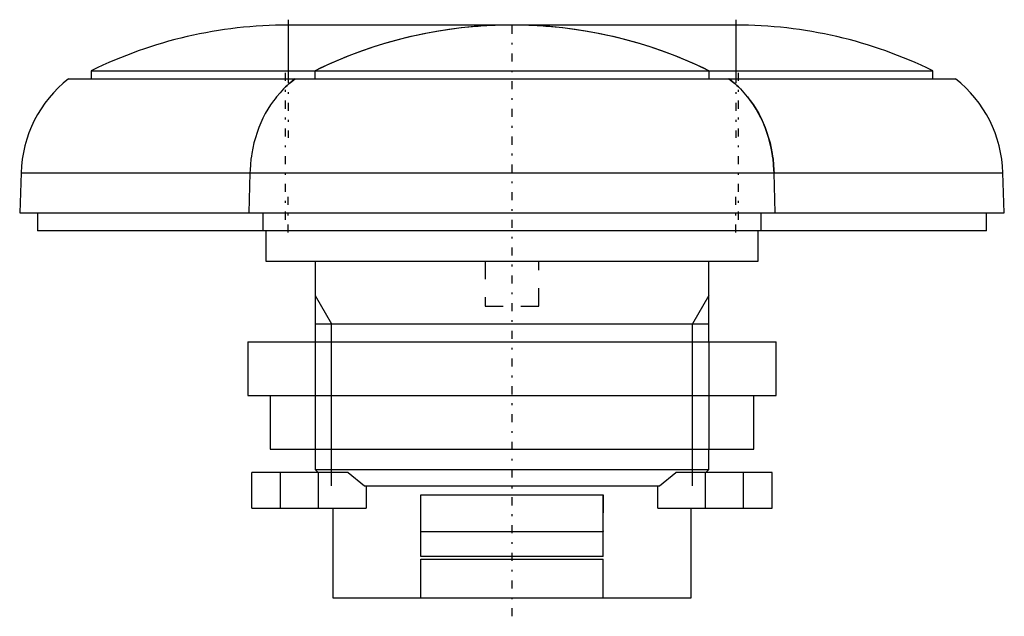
# Model space of a CAD drawing. Extents: x -27.5 to 27.5, y -1 to 32.3.
import ezdxf

# ---------------------------------------------------------------- set-up
doc = ezdxf.new("R2010")
doc.units = 0
doc.linetypes.add('CENTER', pattern=[1.5, 0.45, -0.5, 0.05, -0.5])
doc.linetypes.add('DASHED', pattern=[2, 1, -1])
for name, color, linetype in [('AM_0', 7, 'CONTINUOUS'), ('AM_10', 7, 'CONTINUOUS'), ('AM_3', 7, 'DASHED'), ('AM_7', 7, 'CENTER')]:
    doc.layers.add(name, color=color, linetype=linetype)

msp = doc.modelspace()

# ---------------------------------------------------------------- linework, layer by layer
at = {"layer": 'AM_0', "color": 7, "linetype": 'CONTINUOUS'}
for p, q in [((12.5, 31.999), (-12.5, 31.999)), ((-12.5, 31.999), (-12.5, 29)), ((12.5, 31.999), (12.5, 29)), ((-23.5, 29.449), (-23.5, 29)), ((-23.5, 29.449), (23.5, 29.449)), ((-11, 29), (-11, 29.449)), ((11, 29.449), (11, 29)), ((23.5, 29), (23.5, 29.449)), ((-24.772, 29), (24.772, 29)), ((-27.422, 23.738), (-27.5, 21.5)), ((-27.422, 23.738), (27.422, 23.738)), ((-14.638, 23.738), (-14.707, 21.5)), ((14.707, 21.5), (14.638, 23.738)), ((27.5, 21.5), (27.422, 23.738)), ((-27.5, 21.5), (27.5, 21.5)), ((-26.5, 21.5), (-26.5, 20.5)), ((-13.927, 21.5), (-13.927, 20.5)), ((13.927, 20.5), (13.927, 21.5)), ((26.5, 20.5), (26.5, 21.5)), ((26.5, 20.5), (-26.5, 20.5)), ((-13.75, 20.5), (-13.75, 18.8)), ((13.75, 18.8), (13.75, 20.5)), ((-13.75, 18.8), (13.75, 18.8)), ((-11, 18.8), (-11, 14.3)), ((11, 14.3), (11, 18.8)), ((-14.75, 14.3), (-14.75, 11.3)), ((-14.75, 14.3), (14.75, 14.3)), ((14.75, 11.3), (14.75, 14.3)), ((-14.75, 11.3), (14.75, 11.3)), ((-13.5, 11.3), (-13.5, 8.3)), ((13.5, 8.3), (13.5, 11.3)), ((-13.5, 8.3), (13.5, 8.3)), ((-11, 8.3), (-11, 7.17)), ((11, 7.17), (11, 8.3)), ((-11, 7.17), (-10.83, 7)), ((-11, 7.17), (11, 7.17)), ((10.83, 7), (11, 7.17)), ((-9.146, 7), (-14.528, 7)), ((-14.528, 5), (-14.528, 7)), ((-12.923, 5), (-12.923, 7)), ((-10.802, 5), (-10.802, 7)), ((-9.146, 7), (-8.244, 6.25)), ((8.244, 6.25), (9.146, 7)), ((14.528, 7), (9.146, 7)), ((10.802, 5), (10.802, 7)), ((12.923, 5), (12.923, 7)), ((14.528, 5), (14.528, 7)), ((-8.244, 6.25), (8.244, 6.25)), ((-8.146, 6.25), (-8.146, 5)), ((8.146, 5), (8.146, 6.25)), ((-5.1, 5.749), (5.1, 5.749)), ((-5.1, 2.299), (-5.1, 5.749)), ((5.1, 2.299), (5.1, 5.749)), ((-14.528, 5), (-8.146, 5)), ((-10, 5), (-10, 0)), ((8.146, 5), (14.528, 5)), ((10, 0), (10, 5)), ((-5.1, 3.699), (5.1, 3.699)), ((5.1, 2.299), (-5.1, 2.299)), ((-5.1, 2.149), (5.1, 2.149)), ((-5.1, 0), (-5.1, 2.149)), ((5.1, 0), (5.1, 2.149)), ((-10, 0), (10, 0))]:
    msp.add_line(p, q, dxfattribs=at)
for points in [[(-12.65, 28.541), (-12.756, 28.436), (-12.959, 28.221), (-13.148, 27.998), (-13.238, 27.884), (-13.325, 27.769), (-13.488, 27.534), (-13.64, 27.295), (-13.779, 27.05), (-13.91, 26.798), (-14.03, 26.537), (-14.087, 26.403), (-14.141, 26.268), (-14.242, 25.991), (-14.332, 25.707), (-14.412, 25.415), (-14.48, 25.118), (-14.536, 24.817), (-14.56, 24.665), (-14.58, 24.512), (-14.612, 24.205), (-14.632, 23.894), (-14.638, 23.738)], [(14.638, 23.738), (14.632, 23.895), (14.612, 24.206), (14.58, 24.515), (14.559, 24.668), (14.536, 24.821), (14.479, 25.122), (14.411, 25.419), (14.331, 25.712), (14.24, 25.998), (14.138, 26.276), (14.083, 26.412), (14.026, 26.546), (13.905, 26.807), (13.774, 27.059), (13.635, 27.302), (13.487, 27.536), (13.331, 27.761), (13.248, 27.871), (13.161, 27.982), (12.972, 28.206), (12.763, 28.43), (12.65, 28.541)]]:
    msp.add_lwpolyline(points, dxfattribs=at)
for centre, radius, start, end in [((-12.5, 6.999), 25, 90, 116.1039), ((0, 6.999), 25, 63.8961, 116.1039), ((12.5, 6.999), 25, 63.8961, 90), ((-20.507, 23.554), 6.917, 128.0601, 178.4737), ((-7.857, 23.554), 6.917, 128.0601, 133.8591), ((7.857, 23.554), 6.917, 46.1409, 51.9399), ((20.507, 23.554), 6.917, 1.5263, 51.9399)]:
    msp.add_arc(centre, radius, start, end, dxfattribs=at)
at = {"layer": 'AM_10', "color": 7, "linetype": 'CONTINUOUS'}
for p, q in [((-11, 16.893), (-10.08, 15.3)), ((11, 16.893), (10.08, 15.3)), ((-11, 15.3), (11, 15.3)), ((-10.08, 6.25), (-10.08, 15.3)), ((10.08, 6.25), (10.08, 15.3)), ((-11, 14.3), (-11, 8.3)), ((11, 14.3), (11, 8.3))]:
    msp.add_line(p, q, dxfattribs=at)
at = {"layer": 'AM_3', "color": 6, "linetype": 'DASHED'}
for p, q in [((-12.122, 29), (-12.109, 29)), ((12.122, 29), (12.109, 29)), ((-1.5, 18.8), (-1.5, 16.3)), ((1.5, 16.3), (1.5, 18.8)), ((-1.5, 16.3), (1.5, 16.3)), ((-5.1, 3.699), (-5.1, 5.749)), ((5.1, 5.749), (5.1, 3.699))]:
    msp.add_line(p, q, dxfattribs=at)
for points in [[(0, 31.999), (-0.316, 31.997), (-0.949, 31.981), (-1.581, 31.949), (-1.897, 31.927), (-2.212, 31.901), (-2.841, 31.837), (-3.469, 31.757), (-4.095, 31.661), (-4.717, 31.55), (-5.337, 31.423), (-5.646, 31.353), (-5.954, 31.28), (-6.566, 31.121), (-7.175, 30.947), (-7.778, 30.758), (-8.377, 30.554), (-8.971, 30.334), (-9.265, 30.219), (-9.558, 30.1), (-10.14, 29.85), (-10.715, 29.586), (-11, 29.449)], [(11, 29.449), (10.715, 29.586), (10.14, 29.85), (9.558, 30.1), (9.265, 30.219), (8.971, 30.334), (8.377, 30.554), (7.778, 30.758), (7.175, 30.947), (6.566, 31.121), (5.954, 31.28), (5.646, 31.353), (5.337, 31.423), (4.717, 31.55), (4.095, 31.661), (3.469, 31.757), (2.841, 31.837), (2.212, 31.901), (1.897, 31.927), (1.581, 31.949), (0.949, 31.981), (0.316, 31.997), (0, 31.999)], [(-12.109, 29), (-12.205, 28.927), (-12.389, 28.777), (-12.565, 28.621), (-12.65, 28.541)], [(-12.65, 28.541), (-12.567, 28.619), (-12.393, 28.774), (-12.207, 28.926), (-12.109, 29)], [(12.65, 28.541), (12.567, 28.619), (12.393, 28.774), (12.207, 28.926), (12.109, 29)], [(12.109, 29), (12.205, 28.927), (12.389, 28.777), (12.565, 28.621), (12.65, 28.541)], [(12.65, 28.541), (12.756, 28.436), (12.959, 28.221), (13.148, 27.998), (13.238, 27.884), (13.325, 27.769), (13.488, 27.534), (13.64, 27.295), (13.779, 27.05), (13.91, 26.798), (14.03, 26.537), (14.087, 26.403), (14.141, 26.268), (14.242, 25.991), (14.332, 25.707), (14.412, 25.415), (14.48, 25.118), (14.536, 24.817), (14.56, 24.665), (14.58, 24.512), (14.612, 24.205), (14.632, 23.894), (14.638, 23.738)]]:
    msp.add_lwpolyline(points, dxfattribs=at)
at = {"layer": 'AM_7', "color": 4, "linetype": 'CENTER'}
for p, q in [((-12.5, 32.299), (-12.5, 25.699)), ((0, -1.035), (0, 32.249)), ((12.5, 32.299), (12.5, 25.699)), ((-12.65, 21.125), (-12.65, 29.375)), ((12.65, 21.125), (12.65, 29.375)), ((-12.5, 20.4), (-12.5, 22.6)), ((12.5, 20.4), (12.5, 22.6))]:
    msp.add_line(p, q, dxfattribs=at)

doc.saveas('drawing.dxf')
